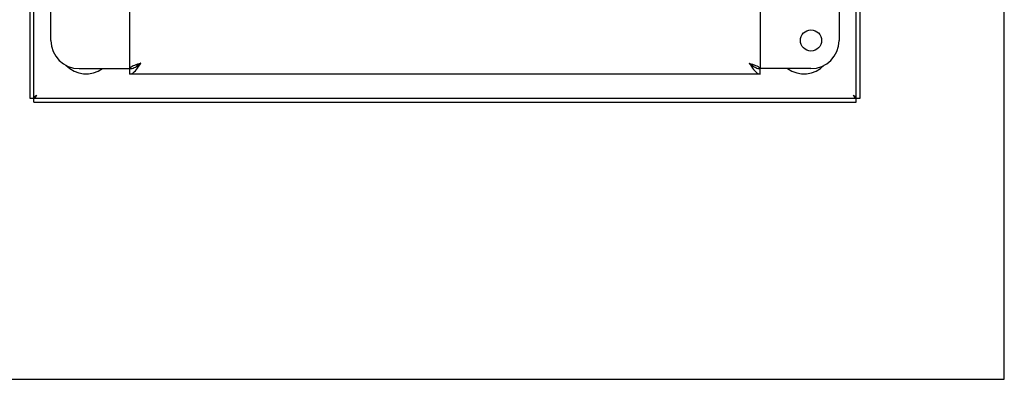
# Model space of a CAD drawing. Header units: inches. Extents: x 0 to 22.7, y 0 to 14.7.
# Tile 12 of 14: x 13.9 to 22.7, y 0 to 3.2. Entities that reach past the tile are written whole.
import ezdxf

# ---------------------------------------------------------------- set-up
doc = ezdxf.new("R2010")
doc.units = ezdxf.units.IN
doc.header["$LTSCALE"] = 1.246667
doc.header["$MEASUREMENT"] = 0
doc.layers.get('0').update_dxf_attribs({"linetype": 'CONTINUOUS'})
doc.layers.add('02___PRT_ALL_AXES', color=7, linetype='CONTINUOUS')

msp = doc.modelspace()

# ---------------------------------------------------------------- linework, layer by layer
at = {"color": 7, "linetype": 'Continuous'}
for p, q in [((22.6667, 0), (22.6667, 14.6667)), ((14.048, 2.4599), (14.048, 8.5539)), ((21.351, 2.4599), (21.351, 8.5539)), ((14.9015, 2.7089), (14.9015, 2.7569)), ((14.9495, 2.771), (14.9591, 2.7767)), ((20.4399, 2.7767), (20.4495, 2.771)), ((20.4975, 2.7089), (20.4975, 2.7569)), ((14.012, 2.4959), (21.387, 2.4959)), ((0, 0), (22.6667, 0))]:
    msp.add_line(p, q, dxfattribs=at)
at = {"color": 3, "linetype": 'Continuous'}
for p, q in [((14.012, 8.5179), (14.012, 2.4959)), ((21.387, 2.4959), (21.387, 8.5179)), ((14.9015, 2.7569), (14.9015, 8.2569)), ((20.4975, 8.2569), (20.4975, 2.7569)), ((14.1995, 3.0069), (14.1995, 3.3204)), ((21.1995, 3.3204), (21.1995, 3.0069)), ((14.4495, 2.7569), (14.9015, 2.7569)), ((14.9591, 2.7485), (14.9687, 2.7614)), ((20.4303, 2.7614), (20.4399, 2.7485)), ((20.9495, 2.7569), (20.4975, 2.7569)), ((20.4975, 2.7089), (14.9015, 2.7089)), ((14.048, 2.4599), (21.351, 2.4599))]:
    msp.add_line(p, q, dxfattribs=at)
for points in [[(14.9975, 2.8049), (14.9826, 2.8002), (14.968, 2.7954), (14.9539, 2.7905), (14.941, 2.7857), (14.9297, 2.7809), (14.92, 2.7762), (14.912, 2.7714), (14.9062, 2.7665), (14.9027, 2.7617), (14.9015, 2.7569)], [(14.9687, 2.7614), (14.9783, 2.7753), (14.9879, 2.7899), (14.9975, 2.8049)], [(20.4015, 2.8049), (20.4165, 2.8002), (20.4311, 2.7954), (20.4452, 2.7905), (20.4581, 2.7857), (20.4694, 2.7809), (20.4791, 2.7762), (20.4871, 2.7714), (20.4929, 2.7665), (20.4964, 2.7617), (20.4975, 2.7569)], [(20.4015, 2.8049), (20.4111, 2.7899), (20.4207, 2.7753), (20.4303, 2.7614)], [(14.9015, 2.7089), (14.9111, 2.7101), (14.9207, 2.7136), (14.9303, 2.7194), (14.9399, 2.7273), (14.9495, 2.7371), (14.9591, 2.7485)], [(20.4399, 2.7485), (20.4495, 2.7371), (20.4591, 2.7273), (20.4687, 2.7194), (20.4783, 2.7136), (20.4879, 2.7101), (20.4975, 2.7089)]]:
    msp.add_lwpolyline(points, dxfattribs=at)
at = {"color": 7, "linetype": 'Continuous'}
for points in [[(14.9591, 2.7767), (14.9687, 2.7832), (14.9783, 2.7901), (14.9879, 2.7974), (14.9975, 2.8049)], [(14.9975, 2.8049), (14.9882, 2.7989), (14.9792, 2.7929), (14.9709, 2.7869), (14.9636, 2.7809), (14.9599, 2.7773)], [(20.4015, 2.8049), (20.4109, 2.7989), (20.4199, 2.7929), (20.4282, 2.7869), (20.4355, 2.7809), (20.4391, 2.7773)], [(20.4015, 2.8049), (20.4111, 2.7974), (20.4207, 2.7901), (20.4303, 2.7832), (20.4399, 2.7767)], [(14.9015, 2.7569), (14.9111, 2.7575), (14.9207, 2.7593), (14.9303, 2.7622)], [(14.9303, 2.7622), (14.9399, 2.7661), (14.9495, 2.771)], [(20.4495, 2.771), (20.4591, 2.7661), (20.4687, 2.7622)], [(20.4687, 2.7622), (20.4783, 2.7593), (20.4879, 2.7575), (20.4975, 2.7569)], [(14.075, 2.5229), (14.0717, 2.5177), (14.0683, 2.5126), (14.0649, 2.5079), (14.0615, 2.5039), (14.0582, 2.5005), (14.0548, 2.498), (14.0514, 2.4965), (14.048, 2.4959)], [(14.075, 2.5229), (14.0698, 2.5196), (14.0647, 2.5162), (14.06, 2.5128), (14.0559, 2.5094), (14.0526, 2.5061), (14.0501, 2.5027), (14.0486, 2.4993), (14.048, 2.4959)], [(21.324, 2.5229), (21.3293, 2.5196), (21.3344, 2.5162), (21.339, 2.5128), (21.3431, 2.5094), (21.3465, 2.5061), (21.349, 2.5027), (21.3505, 2.4993), (21.351, 2.4959)], [(21.324, 2.5229), (21.3274, 2.5177), (21.3308, 2.5126), (21.3342, 2.5079), (21.3375, 2.5039), (21.3409, 2.5005), (21.3443, 2.498), (21.3477, 2.4965), (21.351, 2.4959)]]:
    msp.add_lwpolyline(points, dxfattribs=at)
at = {"color": 3, "linetype": 'Continuous'}
for centre, start, end in [((14.4495, 3.0069), 180, 270), ((20.9495, 3.0069), 270, 360)]:
    msp.add_arc(centre, 0.25, start, end, dxfattribs=at)
at = {"color": 7, "linetype": 'Continuous'}
for centre, start, end in [((14.512, 2.9599), 223.7946, 305.68875), ((20.887, 2.9599), 234.31125, 316.20933)]:
    msp.add_arc(centre, 0.25, start, end, dxfattribs=at)
at = {"layer": '02___PRT_ALL_AXES', "color": 3, "linetype": 'Continuous'}
msp.add_circle((20.9495, 3.0069), 0.094, dxfattribs=at)

doc.saveas('drawing.dxf')
